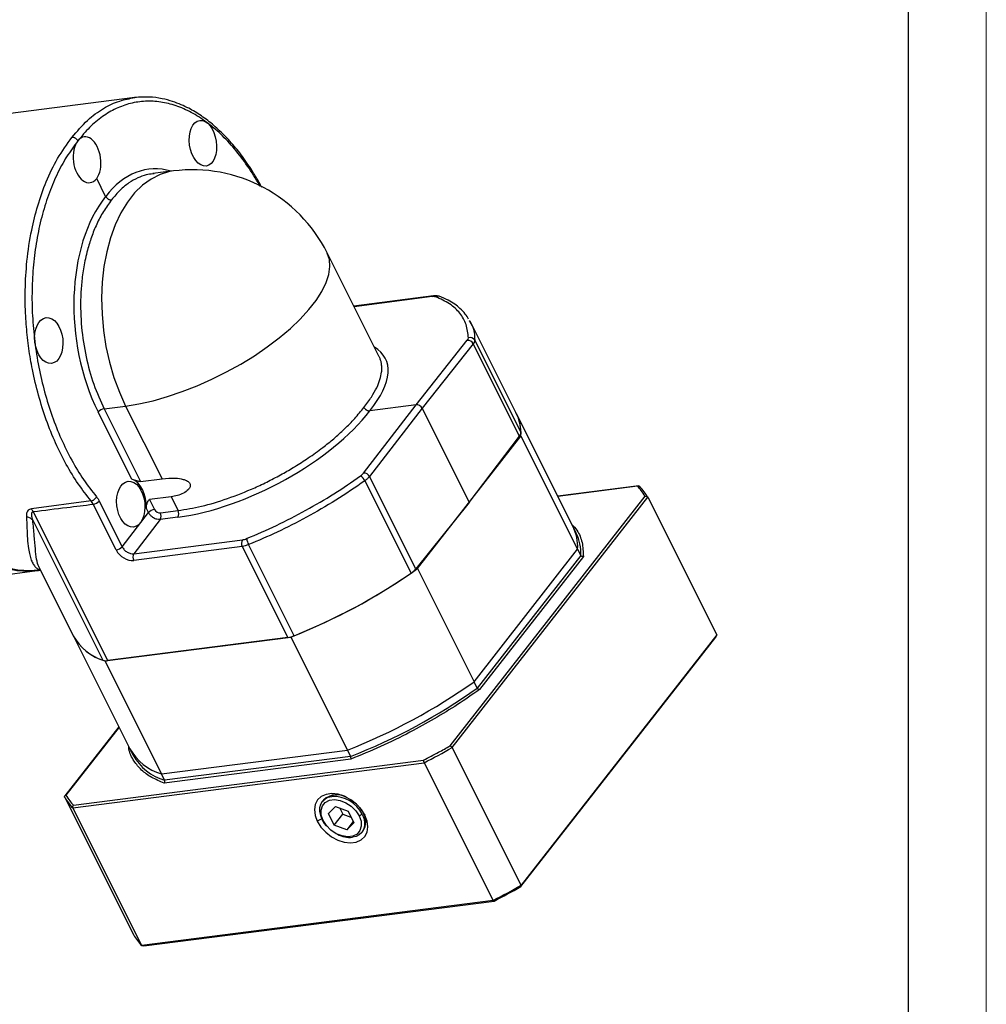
# Model space of a CAD drawing. Header units: millimetres. Extents: x 7078 to 7942, y -634 to -23.
# Tile 11 of 15: x 7814 to 7942, y -504 to -374. Entities that reach past the tile are written whole.
import ezdxf

# ---------------------------------------------------------------- set-up
doc = ezdxf.new("R2010")
doc.units = ezdxf.units.MM
doc.layers.get('0').update_dxf_attribs({"lineweight": 18})
doc.layers.add('图框_外框线', color=7, linetype='Continuous', lineweight=18)
doc.layers.add('粗实线', color=7, linetype='Continuous', lineweight=40)

# ---------------------------------------------------------------- blocks, each defined once
blk = doc.blocks.new('11000000M1L2')
at = {"linetype": 'Continuous', "lineweight": 25}
for p, q in [((142.54, 91.41), (110.97, 87.36)), ((150.48, 76.3), (146.27, 75.76)), ((146.52, 75.74), (146.28, 75.7)), ((136.55, 71.06), (134.71, 74.74)), ((192.84, 38.08), (182.14, 59.44)), ((204.05, 50.6), (187.62, 48.49)), ((203.77, 50.44), (187.69, 48.37)), ((204.03, 50.6), (204.05, 50.6)), ((211.38, 45.45), (211.54, 45.19)), ((211.63, 45.22), (211.44, 45.51)), ((221.09, 26.35), (211.63, 45.23)), ((200.47, 28.17), (210.97, 41.45)), ((212.18, 40.73), (201.67, 27.46)), ((221.7, 21.73), (212.18, 40.73)), ((212.51, 41.5), (222.02, 22.51)), ((141.93, 12.87), (135, 26.7)), ((136.23, 27.37), (140.66, 27.93)), ((136.23, 27.37), (143.73, 12.4)), ((140.66, 27.93), (148.16, 12.97)), ((189.63, 14.13), (200.47, 28.17)), ((201.67, 27.46), (190.84, 13.42)), ((200.47, 28.17), (190.9, 26.94)), ((201.67, 27.46), (211.37, 8.11)), ((232.75, 3.08), (221.09, 26.35)), ((200.71, -5.53), (222.02, 21.75)), ((211.37, 8.11), (221.7, 21.73)), ((222.02, 21.75), (233.68, -1.52)), ((143.73, 12.4), (148.16, 12.97)), ((189.88, 12.54), (199.4, -6.45)), ((200.36, -5.59), (190.84, 13.42)), ((246.26, 11.51), (229.6, 9.37)), ((246.02, 11.42), (229.62, 9.31)), ((133.56, 8.4), (121.27, 6.77)), ((134, 7.72), (133.56, 8.4)), ((135.23, 8.38), (139.94, -1.03)), ((150.03, 9.22), (145.6, 8.66)), ((145.6, 8.66), (146.6, 6.66)), ((150.03, 9.22), (151.44, 6.41)), ((211.37, 8.11), (200.36, -5.59)), ((207.45, -42), (247.58, 9.36)), ((207.86, -42.37), (248.13, 9.17)), ((248.13, 9.17), (262.32, -19.16)), ((136.98, -24.45), (121.63, 6.2)), ((138.71, -1.69), (134, 7.72)), ((145.37, 6), (144.94, 6.86)), ((147.81, 5.95), (151.44, 6.41)), ((121.55, 4.45), (135.99, -24.38)), ((139.94, -1.03), (145.37, 6)), ((147.78, 4.57), (142.36, -2.46)), ((151.42, 5.04), (147.78, 4.57)), ((233.4, 1.78), (232.75, 3.08)), ((142.36, -2.46), (164.68, 0.41)), ((164.66, -0.97), (142.33, -3.84)), ((164.66, -0.97), (174.04, -19.69)), ((175.36, -19.33), (165.98, -0.6)), ((212.37, -28.8), (233.68, -1.52)), ((233.68, -1.52), (234.34, -2.82)), ((234.34, -2.82), (213.02, -30.1)), ((234.86, -3.05), (213.46, -30.44)), ((108.03, -7.79), (122.46, -5.94)), ((122.7, -5.91), (122.94, -5.87)), ((122.85, -5.29), (129.89, -19.34)), ((122.92, -5.32), (122.89, -5.27)), ((122.94, -5.87), (123.13, -5.85)), ((200.71, -5.53), (212.37, -28.8)), ((130, -19.54), (141.55, -42.6)), ((136.38, -24.52), (174.65, -19.61)), ((174.04, -19.69), (136.98, -24.45)), ((174.65, -19.61), (186.3, -42.88)), ((221.96, -70.98), (262.09, -19.62)), ((262.32, -19.16), (222.05, -70.7)), ((136.38, -24.52), (148.04, -47.79)), ((213.02, -30.1), (212.37, -28.8)), ((139.28, -38.06), (128.14, -52.32)), ((139.31, -38.13), (128.36, -52.15)), ((222.05, -70.7), (207.86, -42.37)), ((141.55, -42.6), (142.21, -43.91)), ((148.04, -47.79), (186.3, -42.88)), ((186.96, -44.19), (148.69, -49.1)), ((186.3, -42.88), (186.96, -44.19)), ((129.78, -54.78), (202.08, -45.5)), ((129.92, -54.21), (201.97, -44.96)), ((187.02, -44.73), (148.6, -49.66)), ((202.08, -45.5), (216.27, -73.83)), ((148.69, -49.1), (148.04, -47.79)), ((128.14, -52.61), (142.33, -80.94)), ((183.13, -52.41), (183.35, -52.12)), ((181.4, -53.16), (181.18, -53.44)), ((182.41, -55.94), (183.85, -54.51)), ((183.85, -54.51), (186.46, -55.47)), ((143.97, -83.11), (129.78, -54.78)), ((183.57, -58.33), (182.41, -55.94)), ((183.57, -58.33), (185.35, -56.05)), ((184.76, -54.85), (185.35, -56.05)), ((185.35, -56.05), (187.04, -56.67)), ((186.46, -55.47), (187.62, -57.85)), ((188.72, -56.42), (189.34, -56.09)), ((189.56, -55.8), (189.92, -56.27)), ((181.07, -57.01), (180.11, -57.53)), ((181.31, -57.37), (181.13, -57.14)), ((182, -58.43), (182.09, -58.54)), ((186.18, -59.28), (183.57, -58.33)), ((187.5, -57.6), (186.18, -59.28)), ((187.62, -57.85), (186.18, -59.28)), ((184.13, -60.13), (184.26, -60.2)), ((189.3, -59.78), (189.52, -59.5)), ((216.27, -73.83), (143.97, -83.11)), ((144.44, -83.19), (216.49, -73.94))]:
    blk.add_line(p, q, dxfattribs=at)
at = {"linetype": 'Continuous', "lineweight": 25, "flags": 128}
for points in [[(122.94, -5.87), (120.73, -6.01), (118.27, -5.82)], [(150.48, 76.3), (149.67, 76.17), (147.74, 75.58), (145.89, 74.65), (144.14, 73.38), (142.51, 71.78), (141.02, 69.87), (139.69, 67.68), (138.53, 65.23), (137.55, 62.54), (136.78, 59.66), (136.21, 56.61), (135.85, 53.44), (135.71, 50.17), (135.8, 46.84), (136.1, 43.5), (136.61, 40.19), (137.33, 36.94), (138.26, 33.79), (139.37, 30.77), (140.66, 27.93)], [(140.66, 27.93), (143.41, 28.38), (146.3, 29.03), (149.27, 29.87), (152.31, 30.89), (155.37, 32.09), (158.43, 33.45), (161.43, 34.94), (164.35, 36.56), (167.16, 38.29), (169.81, 40.1), (172.29, 41.98), (174.56, 43.9), (176.59, 45.83), (178.36, 47.77), (179.85, 49.67), (181.04, 51.53), (181.92, 53.32), (182.48, 55.02), (182.71, 56.61), (182.61, 58.06), (182.17, 59.38), (182.14, 59.44)], [(122.58, -5.92), (120.5, -6.07), (118.04, -5.92), (115.56, -5.41), (113.09, -4.55), (110.65, -3.35), (108.25, -1.81), (105.92, 0.05), (103.66, 2.22), (101.5, 4.69), (99.46, 7.43), (97.55, 10.42), (95.78, 13.64)], [(96.02, 13.67), (97.79, 10.45), (99.7, 7.46), (101.74, 4.72), (103.9, 2.26), (106.16, 0.08), (108.49, -1.78), (110.89, -3.32), (113.33, -4.52), (115.8, -5.38), (118.28, -5.89), (120.74, -6.04), (122.7, -5.91)], [(122.94, -5.87), (120.98, -6.01), (118.51, -5.86), (116.04, -5.35), (113.57, -4.49), (111.13, -3.29), (108.73, -1.75), (106.4, 0.11), (104.14, 2.29), (101.98, 4.75), (99.94, 7.49), (98.03, 10.48), (96.26, 13.7)], [(189.92, -56.27), (189.17, -55.08), (188.19, -54.01), (187.02, -53.1), (185.73, -52.41), (184.4, -51.98), (183.11, -51.84), (181.93, -51.99), (180.92, -52.43), (180.16, -53.12), (179.68, -54.04), (179.5, -55.12), (179.65, -56.31), (180.11, -57.53)], [(181.13, -57.14), (180.8, -56.31), (180.64, -55.49), (180.65, -54.72), (180.84, -54.01), (181.2, -53.41), (181.72, -52.93), (182.37, -52.59), (183.13, -52.41)], [(181.31, -57.37), (180.92, -56.28), (180.87, -55.25), (181.15, -54.34), (181.74, -53.64), (182.6, -53.21), (183.66, -53.07), (184.82, -53.25), (186.01, -53.72), (187.11, -54.44), (188.04, -55.37), (188.72, -56.42)], [(188.78, -54.61), (188.88, -54.73), (189.56, -55.8)], [(180.11, -57.53), (180.86, -58.71), (181.84, -59.79), (183.01, -60.7), (184.3, -61.39), (185.63, -61.82), (186.92, -61.96), (188.1, -61.81), (189.11, -61.37), (189.87, -60.67), (190.35, -59.76), (190.53, -58.67), (190.38, -57.49), (189.92, -56.27)], [(188.72, -56.42), (189.11, -57.51), (189.16, -58.55), (188.88, -59.45), (188.28, -60.15), (187.43, -60.59), (186.37, -60.72), (185.2, -60.55), (184.02, -60.08), (182.92, -59.35), (181.99, -58.42), (181.31, -57.37)], [(189.34, -56.09), (189.67, -56.92), (189.84, -57.74), (189.82, -58.51), (189.63, -59.21), (189.27, -59.82), (188.75, -60.3), (188.1, -60.63), (187.34, -60.82)], [(182, -58.43), (181.62, -57.95), (181.13, -57.14)]]:
    blk.add_lwpolyline(points, dxfattribs=at)
at = {"linetype": 'Continuous', "lineweight": 25}
for centre, radius, start, end in [((154.43, 45.55), 31, 26.6092, 97.3144), ((204.11, 50.18), 0.425, 100.7214, 143.3559), ((204.91, 49.74), 0.814, 70.524, 126.1762), ((211.04, 40.19), 1.26, 25.6002, 93.1487), ((211.6, 40.99), 1.04, 29.0031, 112.8926), ((136.55, 25.29), 2.1, 98.7156, 137.6402), ((212.83, 22.28), 9.21, 356.7377, 27.6706), ((212.93, 22.33), 9.1, 1.1372, 26.2413), ((220.71, 22.59), 1.31, 318.7696, 356.3285), ((187.7, 11.5), 2.42, 25.4262, 57.5294), ((189.67, 12.82), 1.31, 27.1265, 91.6224), ((238.01, 3.21), 11.74, 30.5088, 43.8183), ((133.68, 9.79), 2.1, 278.7156, 317.6402), ((146.92, 4.59), 2.1, 98.7156, 137.6402), ((150.19, 5.75), 1.42, 329.9102, 27.813), ((146.55, 5.28), 1.42, 329.9102, 27.813), ((224.32, -1.02), 9.38, 356.9833, 25.9646), ((165.91, -0.31), 1.42, 149.9102, 207.813), ((169.18, 1.15), 3.64, 187.8366, 208.7127), ((224.97, -2.33), 9.38, 356.9833, 25.9646), ((138.39, 0.38), 2.1, 278.7156, 317.6402), ((143.59, -3.17), 1.42, 149.9102, 207.813), ((130.31, 93.61), 121.59, 291.3848, 305.3804), ((196.83, -2.62), 4.62, 303.8639, 319.9458), ((130.04, 94.15), 122.2, 291.7679, 304.581), ((139.3, -14.17), 10.74, 208.7814, 252.0443), ((139.42, -14.08), 10.88, 208.9095, 253.7762), ((173.25, -14.19), 5.55, 278.1741, 292.3802), ((136.62, -22.37), 2.11, 252.6674, 279.8883), ((141.97, 70.34), 121.59, 291.3848, 305.3804), ((142.62, 69.03), 121.59, 291.3848, 305.3804), ((126.88, 100.59), 164.3, 297.2377, 299.5276), ((151.08, -37.34), 10.88, 208.9095, 253.7762), ((151.73, -38.65), 10.88, 208.9095, 253.7762), ((138.25, -46.65), 11.74, 210.5088, 223.8183), ((184.16, -56.04), 3.99, 57.2363, 133.7102), ((183.41, -59.02), 6.62, 26.3449, 92.404), ((186.66, -57.61), 3.42, 326.5578, 31.9717), ((186.85, -55.3), 5.54, 242.1002, 275.1067), ((141.08, 72.26), 164.3, 297.2377, 299.5276), ((141.6, 71.22), 163.34, 297.2916, 299.4736), ((152.44, -74.98), 11.74, 210.5088, 223.8183)]:
    blk.add_arc(centre, radius, start, end, dxfattribs=at)
for centre, major_axis, ratio in [((156.57, 82.02), (-0.66, 4.7), 0.582796), ((124.85, 41.41), (-0.55, 4.72), 0.606975), ((141.72, 7.73), (-0.55, 4.72), 0.606975)]:
    blk.add_ellipse(centre, major_axis=major_axis, ratio=ratio, dxfattribs=at)
for centre, major_axis, ratio, start_param, end_param in [((132.77, 78.62), (-0.66, 4.7), 0.582796, 3.667202, 6.808795), ((132.77, 78.62), (-0.55, 4.72), 0.606975, 0.538728, 3.680321), ((149.64, 44.93), (-4.42, 31.7), 0.582796, 6.027367, 6.80825), ((149.65, 44.95), (-3.72, 31.78), 0.606975, 0.539274, 2.109524), ((202.87, 49.33), (1.8, 0.87), 0.395503, 0.360714, 0.866074), ((209.36, 41.22), (1.8, 0.87), 0.395503, 5.595916, 6.101572), ((165.38, 23.66), (28.79, 13.98), 0.395503, 5.579009, 6.537273), ((165.4, 23.68), (28.43, 14.69), 0.419682, 3.997508, 5.567759), ((200.88, 27.36), (0.788, -0.616), 0.692931, 0.970384, 2.540876), ((141.72, 7.73), (-0.61, 5.21), 0.606975, 4.473477, 6.028757), ((188.05, 13.95), (1.78, 0.92), 0.419682, 5.045196, 5.550851), ((147.4, 6.76), (0.788, -0.616), 0.692931, 4.111977, 5.682469), ((165.56, 1.57), (1.78, 0.92), 0.419682, 3.997508, 4.502869), ((141.1, -1.39), (2.36, -1.85), 0.692931, 4.111977, 5.682469)]:
    blk.add_ellipse(centre, major_axis=major_axis, ratio=ratio, start_param=start_param, end_param=end_param, dxfattribs=at)
for points, knots in [([(129.62, 83.21), (130.66, 84.44), (132.67, 86.83), (136.01, 89.24), (139.29, 90.81), (141.5, 91.21), (142.54, 91.4)], [0, 0, 0, 0, 0.277627, 0.538201, 0.781715, 1, 1, 1, 1]), ([(168.68, 72.93), (168.57, 73.14), (168.04, 74.18), (167.08, 75.75), (165.86, 77.65), (164.72, 79.26), (163.59, 80.72), (162.41, 82.12), (160.84, 83.82), (158.79, 85.75), (156.28, 87.69), (154.01, 89.05), (152.04, 89.98), (150.21, 90.67), (148.02, 91.26), (145.4, 91.62), (143.53, 91.48), (142.52, 91.41)], [0, 0, 0, 0, 0.017242, 0.081641, 0.134701, 0.184742, 0.231791, 0.278561, 0.330296, 0.420898, 0.517018, 0.611929, 0.668309, 0.730122, 0.805949, 0.895913, 1, 1, 1, 1]), ([(168.29, 73.15), (168.26, 73.22), (167.49, 74.74), (165.76, 77.37), (163.12, 80.92), (160.27, 83.95), (157.28, 86.47), (154.19, 88.43), (151.04, 89.81), (147.87, 90.58), (144.72, 90.75), (141.64, 90.29), (138.67, 89.23), (135.85, 87.57), (133.19, 85.37), (131.62, 83.45), (130.83, 82.49)], [0, 0, 0, 0, 0.003828, 0.08045, 0.157074, 0.233698, 0.310322, 0.386949, 0.463576, 0.540205, 0.616835, 0.693466, 0.770099, 0.846732, 0.923366, 1, 1, 1, 1]), ([(133.56, 8.4), (132.66, 9.55), (130.85, 11.86), (128.4, 15.88), (126.2, 20.28), (124.28, 25.05), (122.68, 30.12), (121.67, 34.35), (121.07, 37.6), (120.73, 39.79), (120.46, 42), (120.24, 44.22), (120.02, 47.48), (119.94, 52.03), (120.3, 58), (121.18, 63.83), (122.54, 69.31), (124.31, 74.27), (126.63, 79.1), (128.6, 81.81), (129.62, 83.21)], [0, 0, 0, 0, 0.060936, 0.122317, 0.184146, 0.246421, 0.309142, 0.372311, 0.397717, 0.423193, 0.448742, 0.474362, 0.500054, 0.561609, 0.631867, 0.710823, 0.775776, 0.845624, 0.920366, 1, 1, 1, 1]), ([(130.83, 82.49), (130.77, 82.59), (130.67, 82.75), (130.48, 82.93), (130.31, 83.05), (130.13, 83.13), (129.89, 83.21), (129.73, 83.21), (129.62, 83.21)], [0, 0, 0, 0, 0.237966, 0.367039, 0.499555, 0.631305, 0.760324, 1, 1, 1, 1]), ([(130.83, 82.49), (130.04, 81.43), (128.46, 79.31), (126.44, 75.53), (124.72, 71.38), (123.33, 66.86), (122.3, 62.05), (121.63, 57.01), (121.34, 51.81), (121.43, 46.51), (121.9, 41.2), (122.74, 35.93), (123.94, 30.79), (125.48, 25.83), (127.35, 21.13), (129.52, 16.76), (131.94, 12.73), (133.75, 10.42), (134.66, 9.26)], [0, 0, 0, 0, 0.062505, 0.125011, 0.187515, 0.250019, 0.312522, 0.375024, 0.437525, 0.500025, 0.562524, 0.625022, 0.687519, 0.750016, 0.812512, 0.875008, 0.937504, 1, 1, 1, 1]), ([(146.28, 75.7), (145.82, 75.65), (144.75, 75.53), (143.1, 74.89), (141.29, 73.87), (139.46, 72.4), (138.34, 71.05), (137.76, 70.35)], [0, 0, 0, 0, 0.143808, 0.335772, 0.542461, 0.763872, 1, 1, 1, 1]), ([(136.55, 71.06), (136.62, 70.96), (136.71, 70.81), (136.91, 70.63), (137.02, 70.55), (137.1, 70.5), (137.16, 70.47), (137.3, 70.41), (137.52, 70.34), (137.67, 70.35), (137.76, 70.35)], [0, 0, 0, 0, 0.241143, 0.369404, 0.499284, 0.50436, 0.541985, 0.643771, 0.800539, 1, 1, 1, 1]), ([(137.76, 70.35), (137.19, 69.57), (136.07, 68.06), (134.71, 65.45), (133.62, 62.77), (132.88, 60.36), (132.38, 58.29), (132.05, 56.58), (131.8, 54.94), (131.61, 53.37), (131.49, 51.88), (131.34, 48.85), (131.47, 44.2), (132.41, 38.09), (133.97, 32.36), (135.48, 29.01), (136.23, 27.37)], [0, 0, 0, 0, 0.079995, 0.155004, 0.225026, 0.290061, 0.330654, 0.369029, 0.405184, 0.43912, 0.470837, 0.500335, 0.630371, 0.756993, 0.880203, 1, 1, 1, 1]), ([(205.06, 50.53), (204.89, 50.57), (204.58, 50.66), (204.21, 50.62), (204.03, 50.6)], [0, 0, 0, 0, 0.524001, 1, 1, 1, 1]), ([(211.2, 41.95), (211.1, 42.89), (210.9, 44.76), (209.54, 47.09), (207.47, 49.04), (205.45, 49.95), (204.43, 50.4)], [0, 0, 0, 0, 0.250008, 0.50001, 0.750008, 1, 1, 1, 1]), ([(211.25, 45.81), (211.03, 46.17), (210.55, 46.98), (209.54, 47.98), (208.37, 48.91), (206.98, 49.77), (205.81, 50.25), (205.18, 50.51)], [0, 0, 0, 0, 0.172388, 0.3897, 0.566832, 0.766755, 1, 1, 1, 1]), ([(211.54, 45.19), (211.69, 44.95), (212.37, 43.89), (212.45, 42.54), (212.51, 41.5)], [0, 0, 0, 0, 0.224223, 1, 1, 1, 1]), ([(189.69, 27.66), (190.24, 28.37), (191.3, 29.76), (192.37, 31.68), (193.05, 33.38), (193.34, 34.72), (193.4, 35.75), (193.34, 36.53), (193.19, 37.23), (193.02, 37.73), (192.88, 38), (192.84, 38.07)], [0, 0, 0, 0, 0.176968, 0.342906, 0.497812, 0.641684, 0.731486, 0.816379, 0.896363, 0.971439, 1, 1, 1, 1]), ([(151.44, 6.41), (153.04, 6.67), (156.28, 7.2), (161.66, 8.82), (165.85, 10.48), (168.65, 11.77), (170.07, 12.46), (171.48, 13.19), (173.29, 14.16), (175.58, 15.5), (178.4, 17.31), (181.09, 19.25), (183.57, 21.25), (185.79, 23.26), (187.92, 25.42), (189.09, 26.9), (189.69, 27.66)], [0, 0, 0, 0, 0.11978, 0.242972, 0.369579, 0.401816, 0.434267, 0.466932, 0.499812, 0.560999, 0.631054, 0.709973, 0.774999, 0.845013, 0.920014, 1, 1, 1, 1]), ([(189.69, 27.66), (189.74, 27.57), (189.83, 27.42), (190.01, 27.26), (190.13, 27.17), (190.19, 27.13), (190.21, 27.12), (190.27, 27.08), (190.39, 27.02), (190.63, 26.94), (190.79, 26.94), (190.9, 26.94)], [0, 0, 0, 0, 0.199456, 0.356223, 0.45801, 0.486827, 0.49564, 0.500718, 0.630587, 0.758845, 1, 1, 1, 1]), ([(143.73, 12.4), (143.7, 12.4), (143.63, 12.39), (143.46, 12.41), (143.14, 12.48), (142.73, 12.62), (142.28, 12.77), (142.05, 12.84), (141.93, 12.87)], [0, 0, 0, 0, 0.055269, 0.113702, 0.251173, 0.500882, 0.750477, 1, 1, 1, 1]), ([(148.16, 12.97), (149.07, 13.05), (150.44, 13.18), (152.29, 12.95), (153.23, 12.61), (153.67, 12.27), (153.89, 11.98), (153.98, 11.65), (153.92, 11.2), (153.49, 10.55), (152.2, 9.67), (150.9, 9.4), (150.03, 9.22)], [0, 0, 0, 0, 0.248369, 0.37304, 0.444122, 0.472575, 0.49922, 0.528604, 0.561095, 0.625241, 0.750487, 1, 1, 1, 1]), ([(165.57, 0.65), (167.62, 1.53), (171.73, 3.29), (177.77, 6.42), (183.61, 9.83), (187.2, 12.3), (189, 13.54)], [0, 0, 0, 0, 0.249992, 0.49999, 0.749992, 1, 1, 1, 1]), ([(189.88, 12.54), (187.93, 11.19), (184.09, 8.56), (177.97, 5.03), (171.94, 1.94), (167.94, 0.23), (165.98, -0.6)], [0, 0, 0, 0, 0.266712, 0.522284, 0.766714, 1, 1, 1, 1]), ([(246.02, 11.42), (246.04, 11.44), (246.09, 11.47), (246.17, 11.5), (246.26, 11.5), (246.34, 11.48), (246.4, 11.44), (246.45, 11.4), (246.47, 11.36), (246.48, 11.34)], [0, 0, 0, 0, 0.156189, 0.291662, 0.499939, 0.632354, 0.759463, 0.88181, 1, 1, 1, 1]), ([(247.58, 9.36), (247.32, 9.77), (246.86, 10.48), (246.28, 11.13), (246.02, 11.42)], [0, 0, 0, 0, 0.559968, 1, 1, 1, 1]), ([(133.56, 8.4), (133.66, 8.42), (133.82, 8.45), (134.04, 8.57), (134.21, 8.69), (134.36, 8.82), (134.53, 9.01), (134.61, 9.16), (134.66, 9.26)], [0, 0, 0, 0, 0.239687, 0.368508, 0.5, 0.631492, 0.760313, 1, 1, 1, 1]), ([(134.66, 9.26), (134.73, 9.17), (134.85, 9.03), (135, 8.8), (135.12, 8.59), (135.19, 8.45), (135.23, 8.38)], [0, 0, 0, 0, 0.339966, 0.560014, 0.780001, 1, 1, 1, 1]), ([(144.94, 6.86), (144.95, 7.03), (144.98, 7.39), (145.09, 7.91), (145.23, 8.32), (145.39, 8.55), (145.51, 8.63), (145.57, 8.65), (145.6, 8.66)], [0, 0, 0, 0, 0.249536, 0.499076, 0.748782, 0.886296, 0.944734, 1, 1, 1, 1]), ([(247.58, 9.36), (247.61, 9.37), (247.67, 9.39), (247.78, 9.39), (247.88, 9.37), (247.97, 9.33), (248.04, 9.28), (248.09, 9.23), (248.11, 9.19), (248.13, 9.17)], [0, 0, 0, 0, 0.181823, 0.290864, 0.499931, 0.632374, 0.759495, 0.881835, 1, 1, 1, 1]), ([(121.27, 6.77), (121.14, 6.74), (120.87, 6.68), (120.54, 6.44), (120.24, 5.94), (120.24, 5.45), (120.24, 5.14)], [0, 0, 0, 0, 0.141279, 0.28501, 0.538338, 1, 1, 1, 1]), ([(121.63, 6.2), (121.57, 6.31), (121.46, 6.52), (121.32, 6.69), (121.27, 6.77)], [0, 0, 0, 0, 0.56, 1, 1, 1, 1]), ([(121.55, 4.45), (121.45, 4.8), (121.32, 5.3), (121.32, 5.87), (121.42, 6.09), (121.53, 6.18), (121.6, 6.19), (121.63, 6.2)], [0, 0, 0, 0, 0.527871, 0.777351, 0.901749, 0.952876, 1, 1, 1, 1]), ([(121.63, 6.2), (123.94, 6.49), (128.05, 7.01), (132.18, 7.5), (134, 7.72)], [0, 0, 0, 0, 0.559995, 1, 1, 1, 1]), ([(121.55, 4.45), (121.34, 4.63), (120.96, 4.94), (120.46, 5.08), (120.24, 5.14)], [0, 0, 0, 0, 0.56, 1, 1, 1, 1]), ([(120.24, 5.14), (120.28, 4.33), (120.35, 2.71), (120.45, 0.55), (120.63, -1.27), (120.9, -2.72), (121.23, -3.8), (121.64, -4.64), (122.12, -5.25), (122.6, -5.62), (122.94, -5.69), (123.07, -5.72)], [0, 0, 0, 0, 0.129466, 0.258627, 0.404194, 0.518382, 0.626643, 0.730842, 0.833523, 0.938434, 1, 1, 1, 1]), ([(122.89, -5.27), (122.85, -5.22), (122.58, -4.86), (122.34, -3.64), (122.07, -1.55), (121.89, 1.11), (121.66, 3.35), (121.55, 4.45)], [0, 0, 0, 0, 0.042679, 0.281899, 0.522941, 0.764671, 1, 1, 1, 1]), ([(232.51, 3.56), (232.86, 3.17), (233.85, 2.08), (234.74, -0.1), (234.82, -2.07), (234.86, -3.05)], [0, 0, 0, 0, 0.218652, 0.611228, 1, 1, 1, 1]), ([(139.94, -1.03), (140.08, -1.24), (140.34, -1.67), (140.97, -2.16), (141.69, -2.47), (142.13, -2.46), (142.36, -2.46)], [0, 0, 0, 0, 0.250022, 0.5, 0.749978, 1, 1, 1, 1]), ([(165.98, -0.6), (165.75, -0.69), (165.28, -0.86), (164.86, -0.93), (164.66, -0.97)], [0, 0, 0, 0, 0.505433, 1, 1, 1, 1]), ([(234.86, -3.05), (234.83, -3.06), (234.78, -3.07), (234.67, -3.06), (234.57, -3.04), (234.49, -2.99), (234.4, -2.93), (234.36, -2.86), (234.34, -2.82)], [0, 0, 0, 0, 0.15626, 0.29188, 0.500514, 0.63185, 0.758916, 1, 1, 1, 1]), ([(262.32, -19.16), (262.28, -19.25), (262.2, -19.4), (262.13, -19.55), (262.09, -19.62)], [0, 0, 0, 0, 0.56, 1, 1, 1, 1]), ([(213.46, -30.44), (213.44, -30.44), (213.4, -30.44), (213.31, -30.4), (213.23, -30.35), (213.16, -30.29), (213.09, -30.21), (213.05, -30.14), (213.02, -30.1)], [0, 0, 0, 0, 0.156257, 0.291875, 0.500514, 0.631847, 0.758913, 1, 1, 1, 1]), ([(213.46, -30.44), (211.98, -31.47), (209.01, -33.54), (204.21, -36.47), (198.91, -39.39), (193.15, -42.22), (189.06, -43.9), (187.02, -44.73)], [0, 0, 0, 0, 0.185601, 0.372664, 0.560421, 0.78128, 1, 1, 1, 1]), ([(148.6, -49.66), (147.71, -49.3), (145.92, -48.56), (143.86, -47.03), (142.27, -45.07), (141.4, -43.42), (141.31, -42.27), (141.3, -42.1)], [0, 0, 0, 0, 0.226302, 0.454388, 0.683319, 0.952612, 1, 1, 1, 1]), ([(201.97, -44.96), (203, -44.42), (204.85, -43.46), (206.65, -42.45), (207.45, -42)], [0, 0, 0, 0, 0.559968, 1, 1, 1, 1]), ([(207.45, -42), (207.47, -42.01), (207.5, -42.02), (207.58, -42.06), (207.65, -42.11), (207.72, -42.18), (207.78, -42.25), (207.82, -42.31), (207.85, -42.35), (207.86, -42.37)], [0, 0, 0, 0, 0.156189, 0.291662, 0.499939, 0.632354, 0.759463, 0.88181, 1, 1, 1, 1]), ([(187.02, -44.73), (187.03, -44.71), (187.04, -44.67), (187.05, -44.59), (187.05, -44.5), (187.03, -44.4), (187.01, -44.3), (186.98, -44.23), (186.96, -44.19)], [0, 0, 0, 0, 0.15625, 0.291861, 0.500482, 0.631827, 0.758902, 1, 1, 1, 1]), ([(201.97, -44.96), (201.97, -44.98), (201.96, -45.01), (201.97, -45.1), (201.98, -45.18), (202, -45.28), (202.02, -45.36), (202.05, -45.43), (202.07, -45.47), (202.08, -45.5)], [0, 0, 0, 0, 0.181823, 0.290864, 0.499931, 0.632374, 0.759495, 0.881835, 1, 1, 1, 1]), ([(148.6, -49.66), (148.62, -49.64), (148.65, -49.6), (148.7, -49.51), (148.73, -49.42), (148.74, -49.32), (148.73, -49.21), (148.71, -49.14), (148.69, -49.1)], [0, 0, 0, 0, 0.156247, 0.291857, 0.500482, 0.631825, 0.758899, 1, 1, 1, 1]), ([(128.14, -52.61), (128.13, -52.59), (128.11, -52.54), (128.1, -52.47), (128.11, -52.4), (128.14, -52.32), (128.2, -52.25), (128.27, -52.19), (128.33, -52.16), (128.36, -52.15)], [0, 0, 0, 0, 0.118153, 0.240484, 0.3676, 0.500042, 0.708252, 0.843748, 1, 1, 1, 1]), ([(128.36, -52.15), (128.62, -52.55), (129.07, -53.27), (129.66, -53.92), (129.92, -54.21)], [0, 0, 0, 0, 0.559968, 1, 1, 1, 1]), ([(129.92, -54.21), (129.89, -54.23), (129.85, -54.27), (129.79, -54.35), (129.75, -54.45), (129.74, -54.55), (129.74, -54.63), (129.75, -54.71), (129.77, -54.75), (129.78, -54.78)], [0, 0, 0, 0, 0.156195, 0.291672, 0.499957, 0.632366, 0.759471, 0.881813, 1, 1, 1, 1]), ([(221.96, -70.98), (221.98, -70.93), (222.01, -70.84), (222.04, -70.75), (222.05, -70.7)], [0, 0, 0, 0, 0.56, 1, 1, 1, 1]), ([(216.27, -73.83), (216.31, -73.85), (216.39, -73.89), (216.46, -73.92), (216.49, -73.94)], [0, 0, 0, 0, 0.56, 1, 1, 1, 1]), ([(144.44, -83.19), (144.35, -83.17), (144.19, -83.15), (144.04, -83.12), (143.97, -83.11)], [0, 0, 0, 0, 0.56, 1, 1, 1, 1])]:
    blk.add_open_spline(points, degree=3, knots=knots, dxfattribs=at)
for points in [[(212.51, 41.5), (212.5, 41.38), (212.47, 41.15), (212.28, 40.87), (212.18, 40.73)], [(190.84, 13.42), (190.71, 13.27), (190.46, 12.97), (190.07, 12.68), (189.88, 12.54)], [(147.78, 4.57), (147.56, 4.57), (147.12, 4.57), (146.41, 4.88), (145.77, 5.37), (145.5, 5.79), (145.37, 6)]]:
    blk.add_open_spline(points, degree=3, dxfattribs=at)

msp = doc.modelspace()

# ---------------------------------------------------------------- linework, layer by layer
at = {"layer": '图框_外框线', "color": 3}
msp.add_lwpolyline([(7078.4887, -633.6973), (7941.7162, -633.6973), (7941.7162, -23.2721), (7078.4887, -23.2721)], close=True, dxfattribs=at)
at = {"layer": '图框_外框线', "color": 3, "lineweight": 25}
msp.add_lwpolyline([(7129.8713, -623.4207), (7931.4397, -623.4207), (7931.4397, -33.5486), (7129.8713, -33.5486)], close=True, dxfattribs=at)

# ---------------------------------------------------------------- block references
at = {"layer": '粗实线', "xscale": 0.64125, "yscale": 0.64125, "zscale": 0.64125}
msp.add_blockref('11000000M1L2', (7737.9378, -442.7199), dxfattribs=at)

doc.saveas('drawing.dxf')
